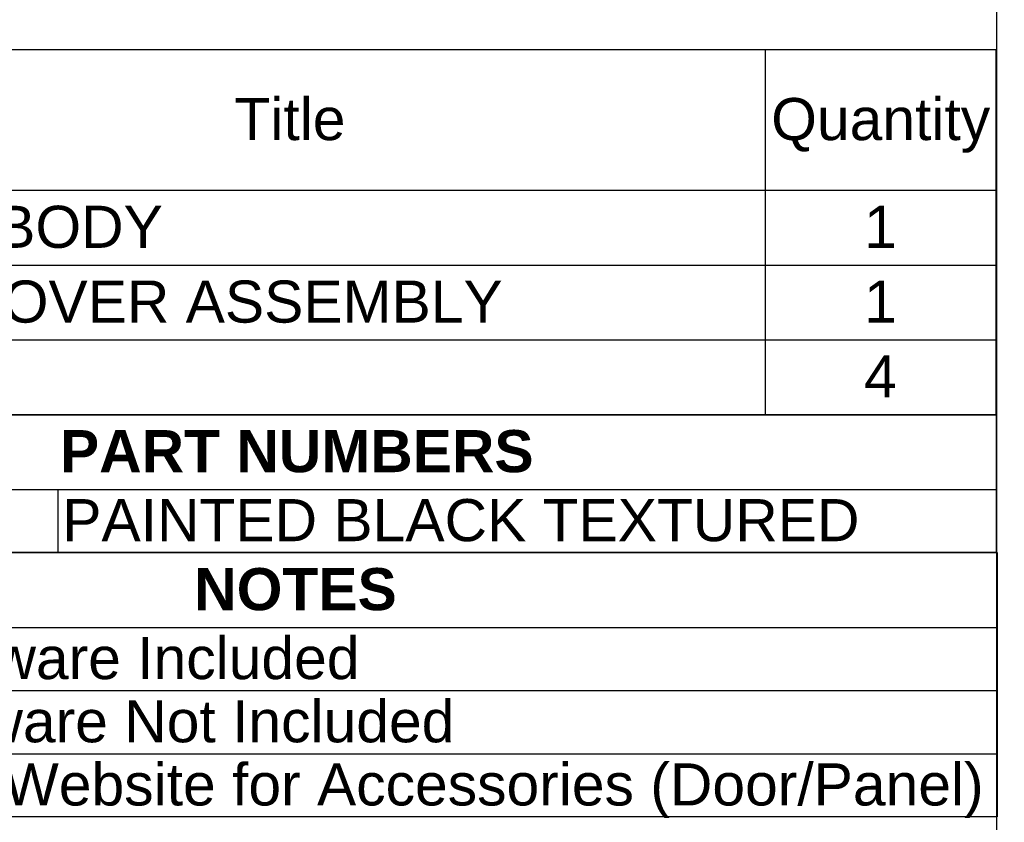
# Model space of a CAD drawing. Header units: inches. Extents: x 0 to 100, y 0 to 75.
# Tile 11 of 13: x 86 to 100, y 12 to 23. Entities that reach past the tile are written whole.
import ezdxf
from ezdxf import colors
from ezdxf.entities.mleader import LeaderData, LeaderLine
from ezdxf.enums import TextEntityAlignment as Align
from ezdxf.math import Vec2, Vec3

# ---------------------------------------------------------------- set-up
doc = ezdxf.new("R2010")
doc.units = ezdxf.units.IN
doc.header["$MEASUREMENT"] = 0
doc.layers.add('Default', color=7, linetype='Continuous')
doc.styles.add('SEACAD_Arial', font='arial.ttf')
doc.styles.add('SEACAD_ArialB', font='arialbd.ttf')

# ---------------------------------------------------------------- blocks, each defined once
blk = doc.blocks.new('SE')
at = {"color": 7, "linetype": 'Continuous'}
for p, q in [((96.636, 22.946), (96.636, 20.942)), ((79.892, 20.942), (99.927, 20.942)), ((96.636, 20.942), (96.636, 19.876)), ((79.892, 19.876), (99.927, 19.876)), ((96.636, 19.876), (96.636, 18.811)), ((79.892, 18.811), (99.927, 18.811)), ((96.636, 18.811), (96.636, 17.745))]:
    blk.add_line(p, q, dxfattribs=at)
blk.add_lwpolyline([(79.892, 17.745), (79.892, 22.946), (99.927, 22.946), (99.927, 17.745), (79.892, 17.745)], dxfattribs=at)
at = {"color": 7, "linetype": 'Continuous', "style": 'SEACAD_Arial'}
for s, p in [('Title', (89.072, 22.257)), ('Quantity', (96.723, 22.257)), ('SDC - BODY', (83.162, 20.722)), ('1', (98.047, 20.722)), ('SDC COVER ASSEMBLY', (83.162, 19.657)), ('1', (98.047, 19.657)), ('4', (98.047, 18.591))]:
    blk.add_text(s, height=0.6, dxfattribs=at).set_placement(p, align=Align.TOP_LEFT)
blk = doc.blocks.new('SE1')
at = {"color": 7, "linetype": 'Continuous'}
for p, q in [((79.892, 16.68), (99.931, 16.68)), ((86.555, 16.68), (86.555, 15.78))]:
    blk.add_line(p, q, dxfattribs=at)
blk.add_lwpolyline([(79.892, 15.78), (79.892, 17.745), (99.931, 17.745), (99.931, 15.78), (79.892, 15.78)], dxfattribs=at)
for s, style, p in [('PART NUMBERS', 'SEACAD_ArialB', (86.585, 17.526)), ('PAINTED BLACK TEXTURED', 'SEACAD_Arial', (86.618, 16.543))]:
    blk.add_text(s, height=0.6, dxfattribs=dict(at, style=style)).set_placement(p, align=Align.TOP_LEFT)
blk = doc.blocks.new('SE2')
at = {"color": 7, "linetype": 'Continuous'}
for p, q in [((79.892, 14.715), (99.946, 14.715)), ((79.892, 13.815), (99.946, 13.815)), ((79.892, 12.915), (99.946, 12.915))]:
    blk.add_line(p, q, dxfattribs=at)
blk.add_lwpolyline([(79.892, 12.015), (79.892, 15.78), (99.946, 15.78), (99.946, 12.015), (79.892, 12.015)], dxfattribs=at)
for s, style, p in [('NOTES', 'SEACAD_ArialB', (88.499, 15.56)), ('Assembly Hardware Included', 'SEACAD_Arial', (79.955, 14.578)), ('Mounting Hardware Not Included', 'SEACAD_Arial', (79.955, 13.678)), ('See Hammond Website for Accessories (Door/Panel)', 'SEACAD_Arial', (79.955, 12.778))]:
    blk.add_text(s, height=0.6, dxfattribs=dict(at, style=style)).set_placement(p, align=Align.TOP_LEFT)
blk = doc.blocks.new('_DOT')
at = {"color": 0}
blk.add_line((0, 0), (-1, 0), dxfattribs=at)
at = {"color": 0, "const_width": 0.333}
blk.add_lwpolyline([(-0.1665, 0, 1), (0.1665, 0, 1)], format="xyb", close=True, dxfattribs=at)
blk = doc.blocks.new('Block222')
at = {"layer": 'Default', "color": 7, "linetype": 'Continuous'}
ml = blk.add_multileader_mtext('Standard', dxfattribs=at)
ml.set_content('{\\pxsm0.9;\\fArial|b1||i0||c0|p34;\\W1.;SDC243U31BK\\P}', color=7)
ml.set_leader_properties()
ml.set_arrow_properties(name='DOT')
ml.build(insert=Vec2(0, 0))
ml.multileader.update_dxf_attribs({"leader_type": 0, "dogleg_length": 0, "arrow_head_size": 2.25})
ctx = ml.context
ctx.base_point, ctx.char_height, ctx.arrow_head_size, ctx.landing_gap_size = Vec3(151.269, -85.88), 2.25, 2.25, 0.787
ctx.text_align_type = 1
notes = []
notes.append((ctx, [(0, (0, 0, 0), (0, 0), (1, 0), 1, [])]))
ctx.mtext.insert, ctx.mtext.alignment = Vec3(162.383, -84.733), 2
for ctx, leaders in notes:
    for number, flags, end, landing, length, lines in leaders:
        leader = LeaderData()
        leader.index, (leader.has_last_leader_line, leader.has_dogleg_vector, leader.attachment_direction) = number, flags
        leader.last_leader_point, leader.dogleg_vector, leader.dogleg_length = Vec3(end), Vec3(landing), length
        for number, points, colour, breaks in lines:
            line = LeaderLine()
            line.index, line.vertices, line.color, line.breaks = number, Vec3.list(points), colors.encode_raw_color(colour), breaks
            leader.lines.append(line)
        ctx.leaders.append(leader)

msp = doc.modelspace()

# ---------------------------------------------------------------- linework, layer by layer
at = {"layer": 'Default', "color": 7, "linetype": 'Continuous'}
msp.add_line((99.937, 0), (99.937, 74.938), dxfattribs=at)
msp.add_lwpolyline([(79.892, 12.015), (79.892, 11.008), (99.939, 11.008), (99.939, 12.015), (79.892, 12.015)], dxfattribs=at)

# ---------------------------------------------------------------- block references
for name in ['SE', 'SE1', 'SE2']:
    msp.add_blockref(name, (0, 0))
at = {"layer": 'Default', "color": 7, "xscale": 0.38, "yscale": 0.38, "zscale": 0.38}
msp.add_blockref('Block222', (33.641, 33.505), dxfattribs=at)

doc.saveas('drawing.dxf')
